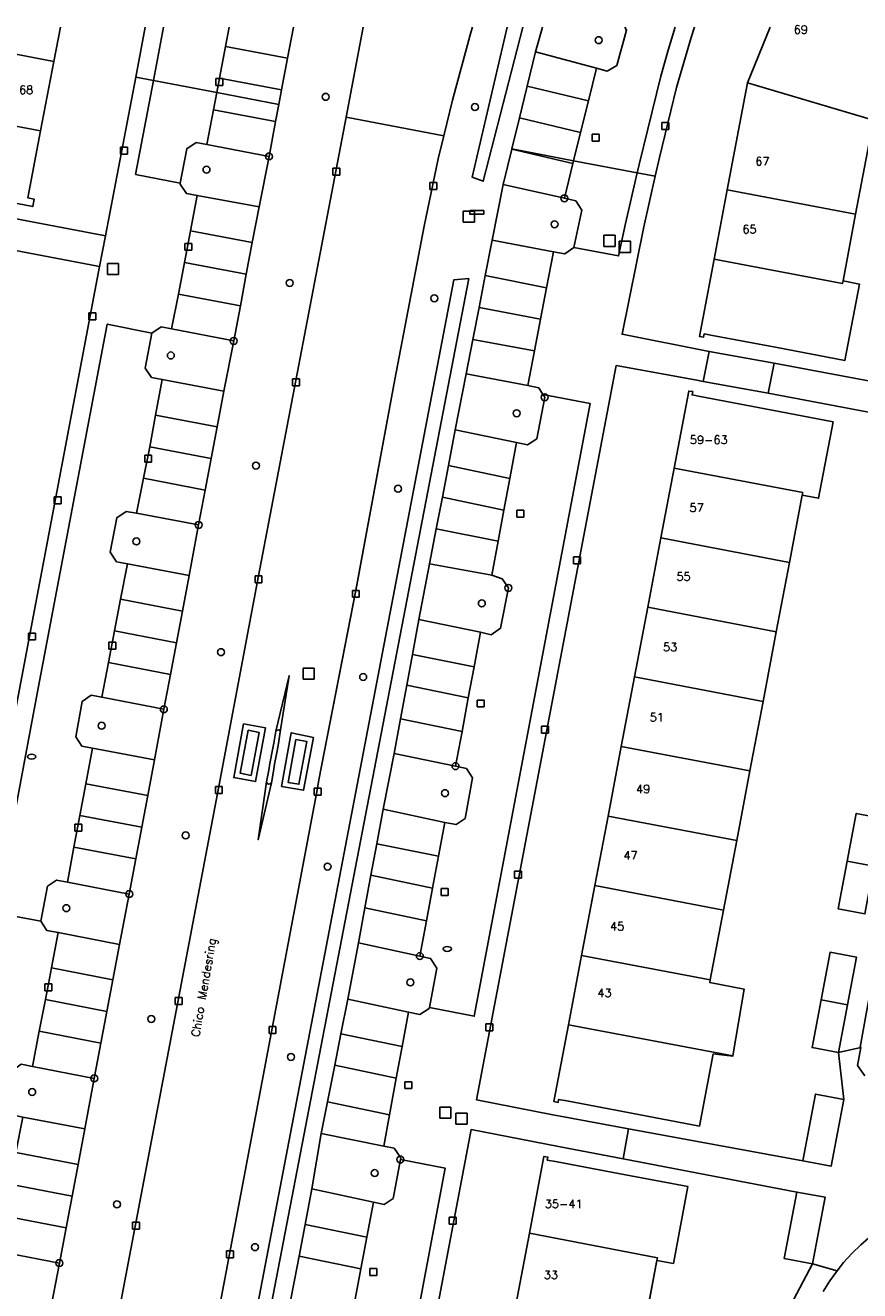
# Model space of a CAD drawing. Header units: metres. Extents: x 108000 to 109000, y 423600 to 424200.
# Tile 54 of 106: x 108384 to 108444, y 424109 to 424200. Entities that reach past the tile are written whole.
import ezdxf

# ---------------------------------------------------------------- set-up
doc = ezdxf.new("R2010")
doc.units = ezdxf.units.M
doc.header["$MEASUREMENT"] = 0
for name, color, linetype in [('brandkraan _ -put', 10, 'Continuous'), ('Erf', 10, 'Continuous'), ('groenvoorziening', 10, 'Continuous'), ('Huisnummers', 10, 'Continuous'), ('informatiebord', 10, 'Continuous'), ('inspectie- _rioolput', 10, 'Continuous'), ('kolk', 10, 'Continuous'), ('onverhard', 10, 'Continuous'), ('Openbare_ruimtenaam', 10, 'Continuous'), ('pand', 10, 'Continuous'), ('Parkeervlak', 10, 'Continuous'), ('rijbaan lokale weg', 10, 'Continuous'), ('vegetatieobject', 10, 'Continuous'), ('Voetpad', 10, 'Continuous'), ('Wegmarkering', 10, 'Continuous'), ('Woonerf', 10, 'Continuous')]:
    doc.layers.add(name, color=color, linetype=linetype)
doc.styles.get("Standard").update_dxf_attribs({"font": 'txt.shx'})

# ---------------------------------------------------------------- blocks, each defined once
blk = doc.blocks.new('138_ACAD_1_FMEBLOCK12')
at = {"layer": 'Parkeervlak', "color": 255}
for points in [[(-1.863, 2.782), (-2.128, 1.389), (-2.563, -0.889), (-2.761, -1.929)], [(1.71, -2.783), (1.909, -1.733), (2.339, 0.547), (2.761, 2.782)]]:
    blk.add_lwpolyline(points, dxfattribs=at)
blk = doc.blocks.new('138_ACAD_1_FMEBLOCK52')
at = {"layer": 'Erf', "color": 52, "true_color": 0xd2d200}
blk.add_line((32.095, 6.132), (33.435, 13.279), dxfattribs=at)
for points in [[(-28.218, 13.279), (-28.468, 12.533), (-29.511, 8.918), (-30.749, 3.896), (-31.057, 2.539), (-31.882, -1.1), (-33.435, -8.844), (-27.16, -10.077), (-22.482, -10.92), (-9.935, -13.279), (-9.032, -8.493), (-6.992, -8.881), (-7.392, -5.511), (-9.302, -5.151), (-8.649, -1.712), (-10.634, -1.309), (-10.202, 1.142), (-8.176, 0.781), (-7.853, 2.488), (-5.943, 2.129), (-5.945, 2.12), (-5.022, 5.238), (-6.812, 5.969), (-6.326, 7.162), (-8.097, 7.886), (-6.995, 10.358), (-5.323, 9.625), (-5.212, 9.899), (-3.902, 13.119), (-2.102, 12.379), (3.738, 11.379), (4.091, 13.279)], [(6.07, 13.279), (7.238, 13.059), (10.318, 12.479), (9.888, 10.219), (13.748, 9.489), (14.178, 11.749), (17.249, 11.175), (17.663, 13.279)], [(20.773, 13.279), (20.327, 10.598), (19.908, 8.339), (23.778, 7.609), (24.198, 9.869), (27.278, 9.289), (30.348, 8.709), (29.928, 6.449), (32.095, 6.132)]]:
    blk.add_lwpolyline(points, dxfattribs=at)
blk = doc.blocks.new('138_ACAD_1_FMEBLOCK53')
at = {"layer": 'Erf', "color": 52, "true_color": 0xd2d200}
for points in [[(-2.031, -11.081), (-6.701, -10.201), (-7.291, -10.09), (-7.341, -10.32), (-7.631, -10.27), (-6.583, -4.722), (-5.64, 0.27), (-4.181, 7.99), (-2.548, 12)], [(7.631, 12), (7.509, 11.7), (4.899, 5.299), (3.617, -1.48), (2.709, -6.28), (3.889, -6.51), (2.849, -12), (-2.031, -11.081)]]:
    blk.add_lwpolyline(points, dxfattribs=at)
blk = doc.blocks.new('138_ACAD_1_FMEBLOCK58')
at = {"layer": 'Erf', "color": 52, "true_color": 0xd2d200}
for points in [[(-10.758, 7.52), (-10.961, 6.468), (-9.781, 6.25), (-10.361, 3.15), (-10.941, 0.05), (-13.101, 0.45), (-13.721, -2.84), (-3.021, -4.877), (2.638, -5.955), (10.859, -7.52), (13.036, 3.924), (13.721, 7.52)], [(7.612, 7.52), (7.14, 5.05), (6.189, 0.04), (5.269, -4.78), (5.719, -4.87), (5.619, -5.4), (2.849, -4.872), (-2.81, -3.794), (-5.191, -3.34), (-4.131, 2.2), (-2.953, 1.98), (-2.04, 6.79), (-1.9, 7.52)]]:
    blk.add_lwpolyline(points, dxfattribs=at)
blk = doc.blocks.new('138_ACAD_1_FMEBLOCK89')
at = {"layer": 'Voetpad', "color": 255}
for p, q in [((-0.319, 1.92), (-1.004, -1.676)), ((0.275, -1.92), (1.004, 1.92))]:
    blk.add_line(p, q, dxfattribs=at)
blk = doc.blocks.new('138_ACAD_1_FMEBLOCK90')
at = {"layer": 'Voetpad', "color": 255}
for points in [[(0.67, 5.37), (0.166, 3.708), (-0.356, 1.839), (-1.93, -4.52), (-2.068, -5.122)], [(-0.772, -5.37), (-0.464, -4.013), (0.774, 1.009), (1.817, 4.624), (2.068, 5.37)]]:
    blk.add_lwpolyline(points, dxfattribs=at)
blk = doc.blocks.new('138_ACAD_1_FMEBLOCK103')
at = {"layer": 'groenvoorziening', "color": 3}
for points in [[(8.507, 63.34), (8.388, 62.954), (7.067, 58.083), (6.442, 55.508), (6.042, 53.858), (5.033, 48.997), (2.929, 37.961), (0.109, 22.785), (-2.567, 9.149), (-2.647, 8.54), (-13.229, -47.383)], [(-4.471, -27.751), (-3.978, -25.154), (-3.546, -22.878), (-3.059, -20.309), (-2.379, -16.331)], [(-2.379, -16.331), (-1.931, -14.047), (-1.413, -11.405), (-0.969, -9.144), (-0.478, -6.642), (0.296, -2.591), (0.762, -0.08), (1.197, 2.268), (1.616, 4.524), (2.082, 7.037), (2.859, 11.042), (3.323, 13.536), (3.772, 15.948), (4.186, 18.171), (4.655, 20.694), (5.42, 24.693), (5.903, 27.213), (6.341, 29.498), (6.776, 31.765), (7.271, 34.343), (8.054, 38.376), (8.537, 40.851), (8.985, 43.149), (9.432, 45.443), (9.932, 48.007), (10.734, 52.013), (11.35, 54.552), (11.354, 54.569), (11.897, 56.807), (12.45, 59.085), (13.049, 61.557), (13.554, 63.34)]]:
    blk.add_lwpolyline(points, dxfattribs=at)
blk = doc.blocks.new('138_ACAD_1_FMEBLOCK105')
at = {"layer": 'groenvoorziening', "color": 3}
for points in [[(11.947, 61.093), (11.525, 58.858), (11.095, 56.578), (10.896, 55.528), (10.664, 54.299), (10.188, 51.777), (9.469, 48.142), (8.985, 45.588), (8.553, 43.308), (8.122, 41.029), (7.642, 38.497), (6.939, 34.869), (6.455, 32.315), (6.023, 30.035), (5.591, 27.756), (5.116, 25.247), (4.438, 21.598), (3.953, 19.044), (3.521, 16.765), (3.088, 14.485), (2.611, 11.974), (1.943, 8.322), (1.461, 5.767), (1.031, 3.487), (0.601, 1.207), (0.122, -1.335), (-0.585, -4.962), (-1.067, -7.517), (-1.496, -9.797), (-1.926, -12.077), (-2.403, -14.607), (-3.077, -18.241), (-3.562, -20.796), (-3.994, -23.075), (-4.427, -25.354), (-4.911, -27.905), (-5.611, -31.518)], [(-2.639, -42.043), (6.574, 6.405), (9.43, 21.571)], [(9.43, 21.571), (15.74, 54.603), (16.98, 61.093)]]:
    blk.add_lwpolyline(points, dxfattribs=at)

msp = doc.modelspace()

# ---------------------------------------------------------------- linework, layer by layer
at = {"layer": 'brandkraan _ -put', "color": 5}
for centre in [(108384.545, 424147.469), (108414.475, 424133.623)]:
    msp.add_ellipse(centre, major_axis=(0.3, 0), ratio=0.583333, dxfattribs=at)
at = {"layer": 'Erf', "color": 52, "true_color": 0xd2d200}
for points in [[(108379.39, 424129.89), (108389.44, 424182.75), (108381.209, 424184.314)], [(108449.67, 424163.01), (108451.26, 424165.95), (108449.22, 424166.34), (108450.14, 424171.17), (108452.18, 424170.78), (108452.198, 424170.872), (108437.605, 424173.644), (108432.926, 424174.488), (108432.348, 424174.593), (108426.656, 424175.625), (108416.599, 424122.752), (108422.083, 424121.681), (108422.887, 424121.524), (108427.541, 424120.668), (108440.1, 424118.36), (108441.01, 424123.17), (108443.05, 424122.78), (108442.67, 424126.16)], [(108426.062, 424143.191), (108427.015, 424148.201), (108427.969, 424153.22), (108428.92, 424158.22), (108429.872, 424163.23), (108430.826, 424168.249), (108431.88, 424173.79), (108432.16, 424173.75), (108432.12, 424173.51), (108432.711, 424173.397), (108437.381, 424172.504), (108442.27, 424171.57), (108441.23, 424166.07), (108440.05, 424166.29), (108439.134, 424161.459), (108438.183, 424156.448), (108437.234, 424151.447), (108436.285, 424146.445), (108435.335, 424141.437), (108434.384, 424136.427), (108433.432, 424131.408), (108433.392, 424131.196), (108435.862, 424130.733), (108435.058, 424125.925), (108435.052, 424125.892), (108433.64, 424126.067), (108432.65, 424120.87), (108427.751, 424121.797), (108423.101, 424122.676), (108422.5, 424122.79), (108422.46, 424122.57), (108422.17, 424122.63), (108423.215, 424128.151), (108424.163, 424133.159), (108425.114, 424138.181), (108426.062, 424143.191)], [(108442.67, 424126.16), (108444.268, 424126.535), (108444.214, 424126.545), (108444.66, 424128.96), (108445.185, 424131.811), (108445.71, 424134.66), (108447.98, 424134.24), (108447.45, 424131.39), (108446.92, 424128.54), (108446.472, 424126.114), (108453.944, 424124.689), (108454.959, 424129.928), (108455.928, 424134.928), (108456.901, 424139.949), (108457.872, 424144.96), (108458.841, 424149.96), (108459.812, 424154.97), (108460.83, 424160.221), (108451.057, 424162.325), (108449.67, 424163.01)], [(108443.94, 424143.38), (108445.87, 424143.01), (108445.22, 424139.58), (108444.57, 424136.15), (108442.64, 424136.52), (108443.291, 424139.954), (108443.94, 424143.38)], [(108442.67, 424126.16), (108440.76, 424126.52), (108441.41, 424129.95), (108442.06, 424133.38), (108443.97, 424133.02), (108443.32, 424129.59), (108442.67, 424126.16)], [(108439.21, 424107.96), (108440.8, 424110.94), (108438.76, 424111.33), (108439.67, 424116.12), (108427.142, 424118.518), (108422.494, 424119.408), (108416.198, 424120.612), (108410.223, 424089.098)], [(108419.443, 424108.129), (108420.397, 424113.149), (108421.45, 424118.69), (108421.73, 424118.64), (108421.69, 424118.42), (108422.289, 424118.307), (108426.94, 424117.43), (108431.82, 424116.51), (108430.77, 424110.98), (108429.58, 424111.2), (108428.665, 424106.371)]]:
    msp.add_lwpolyline(points, dxfattribs=at)
at = {"layer": 'groenvoorziening', "color": 3}
for points in [[(108418.787, 424200), (108416.276, 424189.188), (108417.068, 424188.904), (108419.932, 424200)], [(108416.029, 424181.903), (108414.959, 424181.81), (108395.919, 424082.374), (108396.85, 424082.281), (108416.029, 424181.903)]]:
    msp.add_lwpolyline(points, dxfattribs=at)
at = {"layer": 'informatiebord', "color": 30, "true_color": 0xf07a00}
msp.add_lwpolyline([(108416.107, 424186.783), (108417.107, 424186.783), (108417.107, 424186.533), (108416.107, 424186.533), (108416.107, 424186.783)], dxfattribs=at)
at = {"layer": 'inspectie- _rioolput', "color": 30}
for p, q in [((108416.432, 424186.742), (108415.632, 424186.742)), ((108415.632, 424186.742), (108415.632, 424185.942)), ((108416.432, 424185.942), (108416.432, 424186.742)), ((108415.632, 424185.942), (108416.432, 424185.942)), ((108426.57, 424185.008), (108425.77, 424185.008)), ((108425.77, 424185.008), (108425.77, 424184.208)), ((108426.57, 424184.208), (108426.57, 424185.008)), ((108425.77, 424184.208), (108426.57, 424184.208)), ((108427.673, 424184.576), (108426.873, 424184.576)), ((108426.873, 424184.576), (108426.873, 424183.776)), ((108427.673, 424183.776), (108427.673, 424184.576)), ((108426.873, 424183.776), (108427.673, 424183.776)), ((108390.802, 424182.986), (108390.002, 424182.986)), ((108390.002, 424182.986), (108390.002, 424182.186)), ((108390.002, 424182.186), (108390.802, 424182.186)), ((108390.802, 424182.186), (108390.802, 424182.986)), ((108404.893, 424153.84), (108404.093, 424153.84)), ((108404.093, 424153.84), (108404.093, 424153.04)), ((108404.093, 424153.04), (108404.893, 424153.04)), ((108404.893, 424153.04), (108404.893, 424153.84)), ((108414.736, 424122.228), (108413.936, 424122.228)), ((108413.936, 424122.228), (108413.936, 424121.428)), ((108414.736, 424121.428), (108414.736, 424122.228)), ((108413.936, 424121.428), (108414.736, 424121.428)), ((108415.904, 424121.805), (108415.104, 424121.805)), ((108415.104, 424121.805), (108415.104, 424121.005)), ((108415.904, 424121.005), (108415.904, 424121.805)), ((108415.104, 424121.005), (108415.904, 424121.005))]:
    msp.add_line(p, q, dxfattribs=at)
at = {"layer": 'kolk', "color": 30, "true_color": 0xf07a00}
for p, q in [((108397.822, 424195.799), (108397.822, 424196.299)), ((108397.822, 424196.299), (108398.322, 424196.299)), ((108398.322, 424195.799), (108397.822, 424195.799)), ((108398.322, 424196.299), (108398.322, 424195.799)), ((108429.947, 424192.629), (108429.947, 424193.129)), ((108429.947, 424193.129), (108430.447, 424193.129)), ((108430.447, 424193.129), (108430.447, 424192.629)), ((108424.924, 424191.795), (108424.924, 424192.295)), ((108424.924, 424192.295), (108425.424, 424192.295)), ((108425.424, 424192.295), (108425.424, 424191.795)), ((108430.447, 424192.629), (108429.947, 424192.629)), ((108390.938, 424190.856), (108390.938, 424191.356)), ((108390.938, 424191.356), (108391.438, 424191.356)), ((108391.438, 424191.356), (108391.438, 424190.856)), ((108425.424, 424191.795), (108424.924, 424191.795)), ((108391.438, 424190.856), (108390.938, 424190.856)), ((108406.244, 424189.341), (108406.244, 424189.841)), ((108406.244, 424189.841), (108406.744, 424189.841)), ((108406.744, 424189.841), (108406.744, 424189.341)), ((108406.744, 424189.341), (108406.244, 424189.341)), ((108413.225, 424188.315), (108413.225, 424188.815)), ((108413.225, 424188.815), (108413.725, 424188.815)), ((108413.725, 424188.815), (108413.725, 424188.315)), ((108413.725, 424188.315), (108413.225, 424188.315)), ((108395.58, 424183.928), (108395.58, 424184.428)), ((108395.58, 424184.428), (108396.08, 424184.428)), ((108396.08, 424183.928), (108395.58, 424183.928)), ((108396.08, 424184.428), (108396.08, 424183.928)), ((108388.668, 424178.928), (108388.668, 424179.428)), ((108388.668, 424179.428), (108389.168, 424179.428)), ((108389.168, 424179.428), (108389.168, 424178.928)), ((108389.168, 424178.928), (108388.668, 424178.928)), ((108403.344, 424174.162), (108403.344, 424174.662)), ((108403.344, 424174.662), (108403.844, 424174.662)), ((108403.844, 424174.162), (108403.344, 424174.162)), ((108403.844, 424174.662), (108403.844, 424174.162)), ((108392.684, 424168.683), (108392.684, 424169.183)), ((108392.684, 424169.183), (108393.184, 424169.183)), ((108393.184, 424168.683), (108392.684, 424168.683)), ((108393.184, 424169.183), (108393.184, 424168.683)), ((108386.172, 424165.679), (108386.172, 424166.179)), ((108386.172, 424166.179), (108386.672, 424166.179)), ((108386.672, 424166.179), (108386.672, 424165.679)), ((108386.672, 424165.679), (108386.172, 424165.679)), ((108419.491, 424164.719), (108419.491, 424165.219)), ((108419.491, 424165.219), (108419.991, 424165.219)), ((108419.991, 424165.219), (108419.991, 424164.719)), ((108419.991, 424164.719), (108419.491, 424164.719)), ((108423.58, 424161.358), (108423.58, 424161.858)), ((108423.58, 424161.858), (108424.08, 424161.858)), ((108424.08, 424161.358), (108423.58, 424161.358)), ((108424.08, 424161.858), (108424.08, 424161.358)), ((108400.634, 424159.978), (108400.634, 424160.478)), ((108400.634, 424160.478), (108401.134, 424160.478)), ((108401.134, 424160.478), (108401.134, 424159.978)), ((108401.134, 424159.978), (108400.634, 424159.978)), ((108407.645, 424158.944), (108407.645, 424159.444)), ((108407.645, 424159.444), (108408.145, 424159.444)), ((108408.145, 424159.444), (108408.145, 424158.944)), ((108408.145, 424158.944), (108407.645, 424158.944)), ((108384.313, 424155.869), (108384.313, 424156.369)), ((108384.313, 424156.369), (108384.813, 424156.369)), ((108384.813, 424155.869), (108384.313, 424155.869)), ((108384.813, 424156.369), (108384.813, 424155.869)), ((108390.105, 424155.212), (108390.105, 424155.712)), ((108390.105, 424155.712), (108390.605, 424155.712)), ((108390.605, 424155.712), (108390.605, 424155.212)), ((108390.605, 424155.212), (108390.105, 424155.212)), ((108416.637, 424151.046), (108416.637, 424151.546)), ((108416.637, 424151.546), (108417.137, 424151.546)), ((108417.137, 424151.546), (108417.137, 424151.046)), ((108417.137, 424151.046), (108416.637, 424151.046)), ((108421.282, 424149.165), (108421.282, 424149.665)), ((108421.282, 424149.665), (108421.782, 424149.665)), ((108421.782, 424149.665), (108421.782, 424149.165)), ((108421.782, 424149.165), (108421.282, 424149.165)), ((108397.778, 424144.812), (108397.778, 424145.312)), ((108397.778, 424145.312), (108398.278, 424145.312)), ((108398.278, 424144.812), (108397.778, 424144.812)), ((108398.278, 424145.312), (108398.278, 424144.812)), ((108404.889, 424144.699), (108404.889, 424145.199)), ((108404.889, 424145.199), (108405.389, 424145.199)), ((108405.389, 424145.199), (108405.389, 424144.699)), ((108405.389, 424144.699), (108404.889, 424144.699)), ((108387.653, 424142.112), (108387.653, 424142.612)), ((108387.653, 424142.612), (108388.153, 424142.612)), ((108388.153, 424142.112), (108387.653, 424142.112)), ((108388.153, 424142.612), (108388.153, 424142.112)), ((108419.328, 424138.724), (108419.328, 424139.224)), ((108419.328, 424139.224), (108419.828, 424139.224)), ((108419.828, 424138.724), (108419.328, 424138.724)), ((108419.828, 424139.224), (108419.828, 424138.724)), ((108414.052, 424137.465), (108414.052, 424137.965)), ((108414.052, 424137.965), (108414.552, 424137.965)), ((108414.552, 424137.465), (108414.052, 424137.465)), ((108414.552, 424137.965), (108414.552, 424137.465)), ((108385.496, 424130.601), (108385.496, 424131.101)), ((108385.496, 424131.101), (108385.996, 424131.101)), ((108385.996, 424131.101), (108385.996, 424130.601)), ((108385.996, 424130.601), (108385.496, 424130.601)), ((108394.888, 424129.616), (108394.888, 424130.116)), ((108394.888, 424130.116), (108395.388, 424130.116)), ((108395.388, 424129.616), (108394.888, 424129.616)), ((108395.388, 424130.116), (108395.388, 424129.616)), ((108401.642, 424127.541), (108401.642, 424128.041)), ((108401.642, 424128.041), (108402.142, 424128.041)), ((108402.142, 424127.541), (108401.642, 424127.541)), ((108402.142, 424128.041), (108402.142, 424127.541)), ((108417.259, 424127.735), (108417.259, 424128.235)), ((108417.259, 424128.235), (108417.759, 424128.235)), ((108417.759, 424127.735), (108417.259, 424127.735)), ((108417.759, 424128.235), (108417.759, 424127.735)), ((108411.426, 424123.566), (108411.426, 424124.066)), ((108411.426, 424124.066), (108411.926, 424124.066)), ((108411.926, 424124.066), (108411.926, 424123.566)), ((108411.926, 424123.566), (108411.426, 424123.566)), ((108391.813, 424113.443), (108391.813, 424113.943)), ((108391.813, 424113.943), (108392.313, 424113.943)), ((108392.313, 424113.943), (108392.313, 424113.443)), ((108414.62, 424113.802), (108414.62, 424114.302)), ((108414.62, 424114.302), (108415.12, 424114.302)), ((108415.12, 424113.802), (108414.62, 424113.802)), ((108415.12, 424114.302), (108415.12, 424113.802)), ((108392.313, 424113.443), (108391.813, 424113.443)), ((108398.586, 424111.392), (108398.586, 424111.892)), ((108398.586, 424111.892), (108399.086, 424111.892)), ((108399.086, 424111.392), (108398.586, 424111.392)), ((108399.086, 424111.892), (108399.086, 424111.392)), ((108408.912, 424110.116), (108408.912, 424110.616)), ((108408.912, 424110.616), (108409.412, 424110.616)), ((108409.412, 424110.116), (108408.912, 424110.116)), ((108409.412, 424110.616), (108409.412, 424110.116))]:
    msp.add_line(p, q, dxfattribs=at)
at = {"layer": 'onverhard', "color": 255}
for points in [[(108421.339, 424200), (108420.835, 424198.216), (108425.231, 424197.04), (108425.999, 424196.834), (108426.685, 424197.24), (108427.398, 424199.776), (108427.284, 424200)], [(108401.642, 424190.684), (108397.166, 424191.542), (108396.383, 424191.692), (108395.717, 424191.235), (108395.247, 424188.762), (108395.234, 424188.695), (108395.693, 424188.021), (108396.47, 424187.877), (108400.923, 424187.049), (108401.642, 424190.684)], [(108422.918, 424187.671), (108418.52, 424188.672), (108417.718, 424184.666), (108422.137, 424183.825), (108422.948, 424183.671), (108423.601, 424184.14), (108424.174, 424186.817), (108423.738, 424187.484), (108422.918, 424187.671)], [(108399.096, 424177.404), (108394.628, 424178.263), (108393.863, 424178.41), (108393.199, 424177.958), (108392.712, 424175.438), (108393.179, 424174.769), (108393.95, 424174.622), (108398.393, 424173.776), (108399.096, 424177.404)], [(108421.499, 424173.349), (108421.375, 424173.55), (108421.076, 424174.034), (108420.289, 424174.184), (108415.84, 424175.035), (108415.057, 424171.002), (108419.481, 424170.088), (108420.26, 424169.927), (108420.933, 424170.35), (108421.499, 424173.349)], [(108396.57, 424164.154), (108392.104, 424164.989), (108391.341, 424165.131), (108390.676, 424164.673), (108390.203, 424162.187), (108390.664, 424161.508), (108391.441, 424161.359), (108395.892, 424160.505), (108396.57, 424164.154)], [(108418.888, 424159.617), (108418.448, 424160.28), (108417.689, 424160.544), (108413.206, 424161.353), (108412.441, 424157.354), (108416.87, 424156.424), (108417.645, 424156.235), (108418.327, 424156.715), (108418.888, 424159.617)], [(108394.065, 424150.881), (108389.592, 424151.742), (108388.836, 424151.887), (108388.19, 424151.44), (108387.716, 424148.887), (108388.163, 424148.216), (108388.931, 424148.071), (108393.397, 424147.229), (108394.065, 424150.881)], [(108415.077, 424146.783), (108410.645, 424147.702), (108409.868, 424143.697), (108414.298, 424142.728), (108415.116, 424142.583), (108415.773, 424143.026), (108416.306, 424145.954), (108415.866, 424146.619), (108415.077, 424146.783)], [(108391.576, 424137.572), (108387.117, 424138.436), (108386.337, 424138.587), (108385.69, 424138.135), (108385.196, 424135.625), (108385.647, 424134.945), (108386.457, 424134.813), (108390.869, 424133.945), (108391.576, 424137.572)], [(108412.504, 424133.106), (108408.082, 424134.068), (108407.308, 424130.018), (108411.692, 424129.076), (108412.508, 424128.9), (108413.182, 424129.345), (108413.194, 424129.407), (108413.724, 424132.241), (108413.285, 424132.936), (108412.504, 424133.106)], [(108444.268, 424126.535), (108444.022, 424125.219), (108444.573, 424124.486)], [(108389.051, 424124.3), (108384.607, 424125.163), (108383.799, 424125.32), (108383.138, 424124.853), (108382.674, 424122.346), (108383.108, 424121.673), (108383.899, 424121.522), (108388.377, 424120.666), (108389.051, 424124.3)], [(108411.109, 424118.462), (108411.134, 424118.594), (108410.652, 424119.279), (108409.902, 424119.429), (108405.407, 424120.328), (108404.727, 424116.35), (108409.171, 424115.39), (108409.932, 424115.226), (108410.578, 424115.666), (108411.109, 424118.462)], [(108448.578, 424108.945), (108459.323, 424114.786), (108458.011, 424115.25), (108456.662, 424115.587), (108455.288, 424115.797), (108453.9, 424115.879), (108452.511, 424115.83), (108451.132, 424115.653), (108449.776, 424115.349), (108448.861, 424115.055), (108448.638, 424114.983), (108447.896, 424114.709), (108447.091, 424114.31), (108446.313, 424113.861), (108445.565, 424113.363), (108444.85, 424112.818), (108444.283, 424112.329), (108443.637, 424111.704), (108443.033, 424111.039), (108442.563, 424110.456), (108442.041, 424109.725), (108441.567, 424108.961)], [(108386.543, 424111.002), (108382.065, 424111.872), (108381.301, 424112.02), (108380.635, 424111.56), (108380.145, 424109.072), (108380.584, 424108.398), (108381.41, 424108.24), (108385.843, 424107.389), (108386.543, 424111.002)]]:
    msp.add_lwpolyline(points, dxfattribs=at)
at = {"layer": 'pand', "color": 1}
for p, q in [((108386.141, 424197.53), (108386.612, 424200)), ((108437.733, 424200), (108436.1, 424195.99)), ((108376.961, 424199.27), (108386.141, 424197.53)), ((108385.19, 424192.52), (108386.141, 424197.53)), ((108436.1, 424195.99), (108434.641, 424188.27)), ((108436.1, 424195.99), (108445.18, 424193.299)), ((108443.898, 424186.52), (108445.18, 424193.299)), ((108434.641, 424188.27), (108433.698, 424183.278)), ((108443.898, 424186.52), (108434.641, 424188.27)), ((108442.99, 424181.72), (108443.898, 424186.52)), ((108430.826, 424168.249), (108429.872, 424163.23)), ((108439.134, 424161.459), (108440.05, 424166.29)), ((108429.872, 424163.23), (108428.92, 424158.22)), ((108439.134, 424161.459), (108429.872, 424163.23)), ((108438.183, 424156.448), (108439.134, 424161.459)), ((108428.92, 424158.22), (108427.969, 424153.22)), ((108438.183, 424156.448), (108428.92, 424158.22)), ((108437.234, 424151.447), (108438.183, 424156.448)), ((108427.969, 424153.22), (108427.015, 424148.201)), ((108427.969, 424153.22), (108437.234, 424151.447)), ((108436.285, 424146.445), (108437.234, 424151.447)), ((108427.015, 424148.201), (108426.062, 424143.191)), ((108436.285, 424146.445), (108427.015, 424148.201)), ((108435.335, 424141.437), (108436.285, 424146.445)), ((108426.062, 424143.191), (108425.114, 424138.181)), ((108426.062, 424143.191), (108435.335, 424141.437)), ((108434.384, 424136.427), (108435.335, 424141.437)), ((108443.291, 424139.954), (108445.22, 424139.58)), ((108425.114, 424138.181), (108424.163, 424133.159)), ((108434.384, 424136.427), (108425.114, 424138.181)), ((108433.432, 424131.408), (108434.384, 424136.427)), ((108424.163, 424133.159), (108423.215, 424128.151)), ((108433.432, 424131.408), (108424.163, 424133.159)), ((108441.41, 424129.95), (108443.32, 424129.59)), ((108435.058, 424125.925), (108423.215, 424128.151)), ((108420.397, 424113.149), (108419.443, 424108.129)), ((108428.665, 424106.371), (108429.58, 424111.2))]:
    msp.add_line(p, q, dxfattribs=at)
for points in [[(108376.048, 424194.46), (108374.87, 424194.68), (108373.81, 424189.14), (108376.191, 424188.686), (108381.85, 424187.608), (108384.62, 424187.08), (108384.72, 424187.61), (108384.27, 424187.7), (108385.19, 424192.52)], [(108385.19, 424192.52), (108376.01, 424194.26), (108376.048, 424194.46)], [(108433.698, 424183.278), (108432.65, 424177.73), (108432.94, 424177.68), (108432.99, 424177.91), (108433.58, 424177.799), (108438.25, 424176.919), (108443.13, 424176), (108444.17, 424181.49), (108442.99, 424181.72)], [(108442.99, 424181.72), (108442.95, 424181.53), (108433.698, 424183.278)], [(108438.03, 424175.801), (108433.352, 424176.644), (108432.926, 424174.488), (108437.605, 424173.644), (108438.03, 424175.801)], [(108440.05, 424166.29), (108441.23, 424166.07), (108442.27, 424171.57), (108437.381, 424172.504), (108432.711, 424173.397), (108432.12, 424173.51), (108432.16, 424173.75), (108431.88, 424173.79), (108430.826, 424168.249)], [(108430.826, 424168.249), (108440.09, 424166.48), (108440.05, 424166.29)], [(108445.22, 424139.58), (108445.87, 424143.01), (108443.94, 424143.38), (108443.291, 424139.954)], [(108443.291, 424139.954), (108442.64, 424136.52), (108444.57, 424136.15), (108445.22, 424139.58)], [(108443.32, 424129.59), (108443.97, 424133.02), (108442.06, 424133.38), (108441.41, 424129.95)], [(108435.058, 424125.925), (108435.862, 424130.733), (108433.392, 424131.196), (108433.432, 424131.408)], [(108441.41, 424129.95), (108440.76, 424126.52), (108442.67, 424126.16), (108443.32, 424129.59)], [(108423.215, 424128.151), (108422.17, 424122.63), (108422.46, 424122.57), (108422.5, 424122.79), (108423.101, 424122.676), (108427.751, 424121.797), (108432.65, 424120.87), (108433.64, 424126.067), (108435.052, 424125.892), (108435.058, 424125.925)], [(108440.1, 424118.36), (108442.13, 424117.98), (108443.05, 424122.78), (108441.01, 424123.17), (108440.1, 424118.36)], [(108429.58, 424111.2), (108430.77, 424110.98), (108431.82, 424116.51), (108426.94, 424117.43), (108422.289, 424118.307), (108421.69, 424118.42), (108421.73, 424118.64), (108421.45, 424118.69), (108420.397, 424113.149)], [(108439.67, 424116.12), (108438.76, 424111.33), (108440.8, 424110.94), (108441.71, 424115.74), (108439.67, 424116.12)], [(108420.397, 424113.149), (108429.62, 424111.39), (108429.58, 424111.2)]]:
    msp.add_lwpolyline(points, dxfattribs=at)
at = {"layer": 'Parkeervlak', "color": 255}
for p, q in [((108402.35, 424194.435), (108397.879, 424195.289)), ((108419.14, 424191.229), (108423.587, 424190.38))]:
    msp.add_line(p, q, dxfattribs=at)
for points in [[(108423.587, 424190.38), (108424.086, 424192.403), (108424.648, 424194.68), (108425.231, 424197.04), (108420.835, 424198.216), (108420.236, 424195.745), (108419.683, 424193.466), (108419.14, 424191.229)], [(108397.879, 424195.289), (108397.643, 424194.049), (108397.166, 424191.542), (108401.642, 424190.684), (108402.118, 424193.206), (108402.35, 424194.435)], [(108419.14, 424191.229), (108419.136, 424191.211), (108418.52, 424188.672), (108422.918, 424187.671), (108423.536, 424190.174), (108423.587, 424190.38)], [(108400.439, 424184.495), (108400.923, 424187.049), (108396.47, 424187.877), (108395.996, 424185.321), (108395.56, 424183.042), (108395.116, 424180.765), (108394.628, 424178.263), (108399.096, 424177.404), (108399.576, 424179.936), (108400.007, 424182.215), (108400.439, 424184.495)], [(108421.638, 424181.223), (108422.137, 424183.825), (108417.718, 424184.666), (108417.218, 424182.103), (108416.771, 424179.809), (108416.323, 424177.511), (108415.84, 424175.035), (108420.289, 424174.184), (108420.77, 424176.692), (108421.207, 424178.971), (108421.638, 424181.223)], [(108397.909, 424171.222), (108398.393, 424173.776), (108393.95, 424174.622), (108393.473, 424172.066), (108393.047, 424169.786), (108392.974, 424169.413), (108392.603, 424167.509), (108392.104, 424164.989), (108396.57, 424164.154), (108397.045, 424166.663), (108397.477, 424168.942), (108397.909, 424171.222)], [(108418.996, 424167.503), (108419.481, 424170.088), (108415.057, 424171.002), (108414.562, 424168.425), (108414.127, 424166.158), (108413.689, 424163.872), (108413.206, 424161.353), (108417.689, 424160.544), (108418.148, 424162.987), (108418.568, 424165.224), (108418.996, 424167.503)], [(108395.407, 424157.951), (108395.892, 424160.505), (108391.441, 424161.359), (108390.95, 424158.806), (108390.512, 424156.528), (108390.074, 424154.25), (108389.592, 424151.742), (108394.065, 424150.881), (108394.542, 424153.392), (108394.975, 424155.672), (108395.407, 424157.951)], [(108416.409, 424153.945), (108416.87, 424156.424), (108412.441, 424157.354), (108411.972, 424154.831), (108411.558, 424152.608), (108411.109, 424150.196), (108410.645, 424147.702), (108415.077, 424146.783), (108415.544, 424149.29), (108415.992, 424151.7), (108416.409, 424153.945)], [(108392.915, 424144.674), (108393.397, 424147.229), (108388.931, 424148.071), (108388.45, 424145.516), (108388.02, 424143.236), (108387.591, 424140.956), (108387.117, 424138.436), (108391.576, 424137.572), (108392.055, 424140.114), (108392.485, 424142.394), (108392.915, 424144.674)], [(108413.845, 424140.299), (108414.298, 424142.728), (108409.868, 424143.697), (108409.402, 424141.184), (108408.983, 424138.927), (108408.548, 424136.579), (108408.082, 424134.068), (108412.504, 424133.106), (108412.977, 424135.646), (108413.416, 424137.999), (108413.845, 424140.299)], [(108390.387, 424131.39), (108390.869, 424133.945), (108386.457, 424134.813), (108385.968, 424132.259), (108385.746, 424131.101), (108385.531, 424129.981), (108385.094, 424127.702), (108384.607, 424125.163), (108389.051, 424124.3), (108389.528, 424126.83), (108389.958, 424129.11), (108390.387, 424131.39)], [(108411.234, 424126.608), (108411.692, 424129.076), (108407.308, 424130.018), (108406.817, 424127.516), (108406.373, 424125.255), (108405.855, 424122.612), (108405.407, 424120.328), (108409.902, 424119.429), (108410.319, 424121.677), (108410.81, 424124.321), (108411.234, 424126.608)], [(108387.892, 424118.111), (108388.377, 424120.666), (108383.899, 424121.522), (108383.413, 424118.968), (108382.98, 424116.688), (108382.649, 424114.944), (108382.547, 424114.41), (108382.065, 424111.872), (108386.543, 424111.002), (108387.027, 424113.553), (108387.46, 424115.832), (108387.892, 424118.111)], [(108408.69, 424112.874), (108409.171, 424115.39), (108404.727, 424116.35), (108404.24, 424113.782), (108403.808, 424111.506), (108403.315, 424108.909), (108402.894, 424106.691), (108407.333, 424105.766), (108407.765, 424108.03), (108408.256, 424110.597), (108408.69, 424112.874)]]:
    msp.add_lwpolyline(points, dxfattribs=at)
at = {"layer": 'rijbaan lokale weg', "color": 255}
for p, q in [((108394.044, 424200), (108393.316, 424196.16)), ((108408.434, 424200), (108407.194, 424193.51)), ((108397.879, 424195.289), (108393.316, 424196.16)), ((108407.194, 424193.51), (108414.228, 424192.167)), ((108423.587, 424190.38), (108428.159, 424189.508))]:
    msp.add_line(p, q, dxfattribs=at)
for points in [[(108397.879, 424195.289), (108398.077, 424196.328), (108398.512, 424198.607), (108398.777, 424200)], [(108414.228, 424192.167), (108414.853, 424194.742), (108416.174, 424199.613), (108416.292, 424200)], [(108427.284, 424200), (108427.398, 424199.776), (108426.685, 424197.24), (108425.999, 424196.834), (108425.231, 424197.04), (108424.648, 424194.68), (108424.086, 424192.403), (108423.587, 424190.38)], [(108428.159, 424189.508), (108428.297, 424190.11), (108429.871, 424196.469), (108430.393, 424198.338), (108430.897, 424200)], [(108393.316, 424196.16), (108392.032, 424189.39), (108395.247, 424188.762), (108395.717, 424191.235), (108396.383, 424191.692), (108397.166, 424191.542), (108397.643, 424194.049), (108397.879, 424195.289)], [(108407.194, 424193.51), (108400.884, 424160.478), (108398.028, 424145.312), (108388.815, 424096.864), (108387.296, 424088.709), (108387.026, 424087.726), (108386.705, 424086.87), (108385.026, 424083.46), (108384.782, 424082.891), (108384.464, 424081.799), (108384.17, 424080.381), (108383.833, 424078.552), (108383.552, 424077.187), (108383.535, 424077.047), (108381.573, 424066.666), (108381.36, 424065.476), (108381.008, 424063.711), (108377.698, 424046.136), (108377.413, 424044.681)], [(108394.557, 424089.277), (108405.139, 424145.199), (108405.219, 424145.809), (108407.895, 424159.444), (108410.715, 424174.621), (108412.819, 424185.656), (108413.828, 424190.518), (108414.228, 424192.167)], [(108423.587, 424190.38), (108423.536, 424190.174), (108422.918, 424187.671), (108423.738, 424187.484), (108424.174, 424186.817), (108423.601, 424184.14), (108426.819, 424183.518), (108427.318, 424185.851), (108428.159, 424189.508)], [(108390.95, 424158.806), (108391.441, 424161.359), (108390.664, 424161.508), (108390.203, 424162.187), (108390.676, 424164.673), (108391.341, 424165.131), (108392.104, 424164.989), (108392.603, 424167.509), (108392.974, 424169.413), (108393.047, 424169.786), (108393.473, 424172.066), (108393.95, 424174.622), (108393.179, 424174.769), (108392.712, 424175.438), (108393.199, 424177.958), (108389.988, 424178.61), (108384.94, 424152.024), (108381.961, 424136.22), (108385.196, 424135.625), (108385.69, 424138.135), (108386.337, 424138.587), (108387.117, 424138.436), (108387.591, 424140.956), (108388.02, 424143.236), (108388.45, 424145.516), (108388.931, 424148.071), (108388.163, 424148.216), (108387.716, 424148.887), (108388.19, 424151.44), (108388.836, 424151.887), (108389.592, 424151.742), (108390.074, 424154.25), (108390.512, 424156.528), (108390.95, 424158.806)], [(108424.774, 424172.903), (108421.375, 424173.55), (108421.499, 424173.349), (108420.933, 424170.35), (108420.26, 424169.927), (108419.481, 424170.088), (108418.996, 424167.503), (108418.568, 424165.224), (108418.148, 424162.987), (108417.689, 424160.544), (108418.448, 424160.28), (108418.888, 424159.617), (108418.327, 424156.715), (108417.645, 424156.235), (108416.87, 424156.424), (108416.409, 424153.945), (108415.992, 424151.7), (108415.544, 424149.29), (108415.077, 424146.783), (108415.866, 424146.619), (108416.306, 424145.954), (108415.773, 424143.026), (108415.116, 424142.583), (108414.298, 424142.728), (108413.845, 424140.299), (108413.416, 424137.999), (108412.977, 424135.646), (108412.504, 424133.106), (108413.285, 424132.936), (108413.724, 424132.241), (108413.194, 424129.407), (108416.42, 424128.782), (108424.774, 424172.903)], [(108399.815, 424149.822), (108399.103, 424145.956), (108400.673, 424145.672), (108401.399, 424149.539), (108399.815, 424149.822)], [(108401.51, 424145.542), (108401.471, 424145.658), (108401.623, 424146.489), (108401.697, 424146.982), (108401.891, 424147.964), (108401.977, 424148.447), (108402.124, 424149.3), (108402.217, 424149.386), (108402.344, 424149.402), (108402.415, 424149.354), (108402.455, 424149.248), (108402.322, 424148.405), (108402.221, 424147.896), (108402.047, 424146.932), (108401.971, 424146.421), (108401.813, 424145.594), (108401.733, 424145.506), (108401.608, 424145.486), (108401.51, 424145.542)], [(108402.552, 424145.317), (108404.132, 424145.046), (108404.842, 424148.853), (108403.238, 424149.184), (108402.552, 424145.317)], [(108407.003, 424078.929), (108414.339, 424117.836), (108411.109, 424118.462), (108410.578, 424115.666), (108409.932, 424115.226), (108409.171, 424115.39), (108408.69, 424112.874), (108408.256, 424110.597), (108407.765, 424108.03)]]:
    msp.add_lwpolyline(points, dxfattribs=at)
at = {"layer": 'vegetatieobject', "color": 3}
for centre in [(108425.38, 424199.059), (108405.731, 424194.978), (108416.472, 424194.242), (108401.642, 424190.684), (108397.138, 424189.735), (108422.918, 424187.671), (108422.209, 424185.799), (108403.131, 424181.578), (108413.551, 424180.47), (108399.096, 424177.404), (108394.569, 424176.355), (108421.499, 424173.349), (108419.481, 424172.193), (108400.696, 424168.425), (108410.939, 424166.76), (108396.57, 424164.154), (108392.086, 424162.968), (108418.888, 424159.617), (108416.97, 424158.505), (108398.179, 424154.99), (108408.424, 424153.203), (108394.065, 424150.881), (108389.582, 424149.697), (108415.077, 424146.783), (108414.319, 424144.84), (108395.637, 424141.799), (108405.857, 424139.552), (108391.576, 424137.572), (108387.041, 424136.559), (108412.504, 424133.106), (108411.824, 424131.216), (108393.157, 424128.579), (108403.218, 424125.849), (108389.051, 424124.3), (108384.578, 424123.316), (108411.109, 424118.462), (108409.256, 424117.481), (108390.689, 424115.235), (108400.631, 424112.151), (108386.543, 424111.002)]:
    msp.add_circle(centre, 0.25, dxfattribs=at)
at = {"layer": 'Voetpad', "color": 255}
for p, q in [((108392.037, 424196.404), (108393.316, 424196.16)), ((108428.159, 424189.508), (108429.455, 424189.26))]:
    msp.add_line(p, q, dxfattribs=at)
for points in [[(108392.037, 424196.404), (108389.86, 424184.96), (108389.44, 424182.75), (108379.39, 424129.89)], [(108383.799, 424125.32), (108384.607, 424125.163), (108385.094, 424127.702), (108385.531, 424129.981), (108385.746, 424131.101), (108385.968, 424132.259), (108386.457, 424134.813), (108385.647, 424134.945), (108385.196, 424135.625), (108381.961, 424136.22), (108384.94, 424152.024), (108389.988, 424178.61), (108393.199, 424177.958), (108393.863, 424178.41), (108394.628, 424178.263), (108395.116, 424180.765), (108395.56, 424183.042), (108395.996, 424185.321), (108396.47, 424187.877), (108395.693, 424188.021), (108395.234, 424188.695), (108395.247, 424188.762), (108392.032, 424189.39), (108393.316, 424196.16)], [(108428.159, 424189.508), (108427.318, 424185.851), (108426.819, 424183.518), (108423.601, 424184.14), (108422.948, 424183.671), (108422.137, 424183.825), (108421.638, 424181.223), (108421.207, 424178.971), (108420.77, 424176.692), (108420.289, 424174.184), (108421.076, 424174.034), (108421.375, 424173.55), (108424.774, 424172.903), (108416.42, 424128.782), (108413.194, 424129.407), (108413.182, 424129.345), (108412.508, 424128.9), (108411.692, 424129.076), (108411.234, 424126.608), (108410.81, 424124.321), (108410.319, 424121.677), (108409.902, 424119.429), (108410.652, 424119.279), (108411.134, 424118.594), (108411.109, 424118.462), (108414.339, 424117.836), (108407.003, 424078.929)], [(108410.223, 424089.098), (108416.198, 424120.612), (108422.494, 424119.408), (108427.142, 424118.518), (108427.541, 424120.668), (108422.887, 424121.524), (108422.083, 424121.681), (108416.599, 424122.752), (108426.656, 424175.625), (108432.348, 424174.593), (108432.926, 424174.488), (108433.352, 424176.644), (108427.077, 424177.877), (108428.63, 424185.621), (108429.455, 424189.26)]]:
    msp.add_lwpolyline(points, dxfattribs=at)
at = {"layer": 'Wegmarkering', "color": 255}
for p, q in [((108398.512, 424198.607), (108402.979, 424197.765)), ((108398.077, 424196.328), (108402.549, 424195.485)), ((108424.648, 424194.68), (108420.236, 424195.745)), ((108397.643, 424194.049), (108402.118, 424193.206)), ((108419.683, 424193.466), (108424.086, 424192.403)), ((108423.536, 424190.174), (108419.136, 424191.211)), ((108395.996, 424185.321), (108400.439, 424184.495)), ((108395.56, 424183.042), (108400.007, 424182.215)), ((108421.638, 424181.223), (108417.218, 424182.103)), ((108395.116, 424180.765), (108399.576, 424179.936)), ((108416.771, 424179.809), (108421.207, 424178.971)), ((108420.77, 424176.692), (108416.323, 424177.511)), ((108393.473, 424172.066), (108397.909, 424171.222)), ((108393.047, 424169.786), (108397.477, 424168.942)), ((108418.996, 424167.503), (108414.562, 424168.425)), ((108392.603, 424167.509), (108397.045, 424166.663)), ((108414.127, 424166.158), (108418.568, 424165.224)), ((108418.148, 424162.987), (108413.689, 424163.872)), ((108390.95, 424158.806), (108395.407, 424157.951)), ((108390.512, 424156.528), (108394.975, 424155.672)), ((108416.409, 424153.945), (108411.972, 424154.831)), ((108390.074, 424154.25), (108394.542, 424153.392)), ((108411.558, 424152.608), (108415.992, 424151.7)), ((108415.544, 424149.29), (108411.109, 424150.196)), ((108388.45, 424145.516), (108392.915, 424144.674)), ((108388.02, 424143.236), (108392.485, 424142.394)), ((108413.845, 424140.299), (108409.402, 424141.184)), ((108387.591, 424140.956), (108392.055, 424140.114)), ((108408.983, 424138.927), (108413.416, 424137.999)), ((108412.977, 424135.646), (108408.548, 424136.579)), ((108385.968, 424132.259), (108390.387, 424131.39)), ((108385.531, 424129.981), (108389.958, 424129.11)), ((108385.094, 424127.702), (108389.528, 424126.83)), ((108411.234, 424126.608), (108406.817, 424127.516)), ((108406.373, 424125.255), (108410.81, 424124.321)), ((108410.319, 424121.677), (108405.855, 424122.612)), ((108383.413, 424118.968), (108387.892, 424118.111)), ((108382.98, 424116.688), (108387.46, 424115.832)), ((108382.547, 424114.41), (108387.027, 424113.553)), ((108408.69, 424112.874), (108404.24, 424113.782)), ((108403.808, 424111.506), (108408.256, 424110.597))]:
    msp.add_line(p, q, dxfattribs=at)
for points in [[(108402.455, 424149.248), (108403.093, 424153.297), (108402.124, 424149.3)], [(108400.137, 424149.368), (108400.922, 424149.219), (108400.345, 424146.116), (108399.555, 424146.284), (108400.137, 424149.368)], [(108403.567, 424148.709), (108404.37, 424148.552), (108403.801, 424145.487), (108403.015, 424145.618), (108403.567, 424148.709)], [(108401.471, 424145.658), (108400.866, 424141.482), (108401.813, 424145.594)]]:
    msp.add_lwpolyline(points, dxfattribs=at)
at = {"layer": 'Woonerf', "color": 52, "true_color": 0xd2d200}
msp.add_line((108440.8, 424110.94), (108442.563, 424110.456), dxfattribs=at)
for points in [[(108381.209, 424184.314), (108389.44, 424182.75), (108389.86, 424184.96), (108381.639, 424186.525)], [(108450.577, 424173.442), (108438.03, 424175.801), (108437.605, 424173.644), (108452.198, 424170.872)], [(108444.573, 424124.486), (108444.022, 424125.219), (108444.268, 424126.535), (108442.67, 424126.16), (108443.05, 424122.78), (108442.13, 424117.98), (108440.1, 424118.36), (108427.541, 424120.668), (108427.142, 424118.518), (108439.67, 424116.12), (108441.71, 424115.74), (108440.8, 424110.94)], [(108442.563, 424110.456), (108443.033, 424111.039), (108443.637, 424111.704), (108444.283, 424112.329), (108444.85, 424112.818), (108445.565, 424113.363), (108446.313, 424113.861), (108447.091, 424114.31), (108447.896, 424114.709), (108448.638, 424114.983), (108448.861, 424115.055), (108449.776, 424115.349), (108451.132, 424115.653), (108452.511, 424115.83), (108453.9, 424115.879), (108455.288, 424115.797), (108456.662, 424115.587), (108458.011, 424115.25), (108459.323, 424114.786), (108463.189, 424116.888), (108468.161, 424117.026)], [(108440.8, 424110.94), (108439.21, 424107.96)], [(108441.567, 424108.961), (108442.041, 424109.725), (108442.563, 424110.456)]]:
    msp.add_lwpolyline(points, dxfattribs=at)

# ---------------------------------------------------------------- block references
at = {"layer": 'Erf', "color": 52, "true_color": 0xd2d200}
for name, p in [('138_ACAD_1_FMEBLOCK58', (108379.001, 424192.48)), ('138_ACAD_1_FMEBLOCK52', (108460.512, 424186.721)), ('138_ACAD_1_FMEBLOCK53', (108440.281, 424188))]:
    msp.add_blockref(name, p, dxfattribs=at)
at = {"layer": 'groenvoorziening', "color": 3}
for name, p in [('138_ACAD_1_FMEBLOCK105', (108391.454, 424138.907)), ('138_ACAD_1_FMEBLOCK103', (108407.786, 424136.66))]:
    msp.add_blockref(name, p, dxfattribs=at)
at = {"layer": 'Parkeervlak', "color": 255}
msp.add_blockref('138_ACAD_1_FMEBLOCK12', (108400.64, 424197.218), dxfattribs=at)
at = {"layer": 'Voetpad', "color": 255}
for name, p in [('138_ACAD_1_FMEBLOCK89', (108393.041, 424198.08)), ('138_ACAD_1_FMEBLOCK90', (108430.227, 424194.63))]:
    msp.add_blockref(name, p, dxfattribs=at)

# ---------------------------------------------------------------- texts
at = {"layer": 'Huisnummers', "color": 255}
for s, p in [('69', (108439.435, 424199.517)), ('68', (108383.632, 424195.181)), ('67', (108436.667, 424190.039)), ('65', (108435.737, 424185.145)), ('59-63', (108431.957, 424169.985)), ('57', (108431.929, 424165.099)), ('55', (108430.987, 424160.139)), ('53', (108430.022, 424155.066)), ('51', (108429.061, 424150.006)), ('49', (108428.079, 424144.838)), ('47', (108427.17, 424140.055)), ('45', (108426.201, 424134.956)), ('43', (108425.292, 424130.162)), ('35-41', (108421.505, 424114.969)), ('33', (108421.433, 424109.855))]:
    msp.add_text(s, height=0.6, dxfattribs=at).set_placement(p)
at = {"layer": 'Openbare_ruimtenaam', "color": 255}
msp.add_text('Chico Mendesring', height=0.6, rotation=80.3, dxfattribs=at).set_placement((108396.616, 424127.259))

doc.saveas('drawing.dxf')
